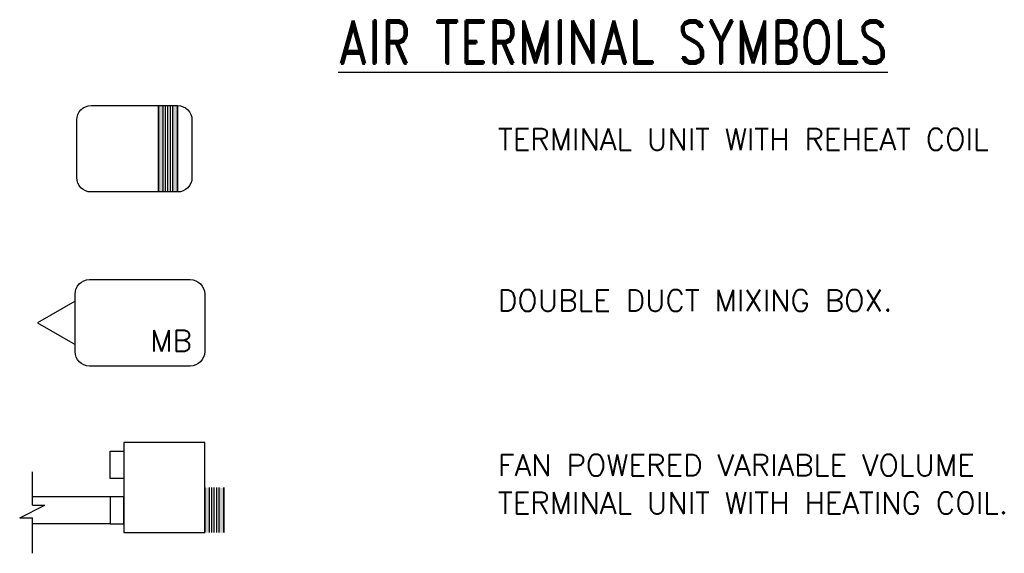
# Model space of a CAD drawing. Header units: inches. Extents: x 1.37 to 5.65, y -2.5 to -0.18.
import ezdxf
from ezdxf.enums import TextEntityAlignment as Align

# ---------------------------------------------------------------- set-up
doc = ezdxf.new("R2010")
doc.units = ezdxf.units.IN
doc.header["$MEASUREMENT"] = 0
for name, color, linetype in [('M-DETL-HEVY', 5, 'Continuous'), ('M-DETL-TEXT', 2, 'Continuous'), ('M-DETL-THIN', 2, 'Continuous')]:
    doc.layers.add(name, color=color, linetype=linetype)
doc.styles.add('ROMAND', font='romand.shx', dxfattribs={"width": 0.8})
doc.styles.add('Romans', font='romans.shx')

msp = doc.modelspace()

# ---------------------------------------------------------------- linework, layer by layer
at = {"layer": 'M-DETL-HEVY'}
for p, q in [((1.9766, -0.557), (1.9766, -0.932)), ((2.0599, -0.557), (2.0599, -0.932)), ((1.6224, -0.8382), (1.6224, -0.6507)), ((1.6151, -1.5939), (1.6151, -1.4064)), ((2.1776, -2.2149), (2.1776, -2.4102)), ((2.261, -2.2149), (2.261, -2.4102)), ((1.7678, -2.2547), (1.4297, -2.2547)), ((1.7678, -2.3726), (1.4297, -2.3726))]:
    msp.add_line(p, q, dxfattribs=at)
for points in [[(2.0599, -0.932), (1.6849, -0.932, -0.414214), (1.6224, -0.8695), (1.6224, -0.6195, -0.414214), (1.6849, -0.557), (2.0599, -0.557, -0.414214), (2.1224, -0.6195), (2.1224, -0.8695, -0.414214)], [(2.1151, -1.6876), (1.6776, -1.6876, -0.414214), (1.6151, -1.6251), (1.6151, -1.3751, -0.414214), (1.6776, -1.3126), (2.1151, -1.3126, -0.414214), (2.1776, -1.3751), (2.1776, -1.6251, -0.414214)]]:
    msp.add_lwpolyline(points, format="xyb", close=True, dxfattribs=at)
for points in [[(1.6151, -1.5939), (1.6151, -1.4064), (1.4527, -1.5001)], [(2.1776, -2.0196), (1.8261, -2.0196), (1.8261, -2.4102), (2.1776, -2.4102)], [(1.7678, -2.0572), (1.8261, -2.0572), (1.8261, -2.1751), (1.7678, -2.1751)], [(1.7678, -2.3726), (1.8261, -2.3726), (1.8261, -2.2547), (1.7678, -2.2547)]]:
    msp.add_lwpolyline(points, close=True, dxfattribs=at)
at = {"layer": 'M-DETL-THIN'}
for p, q in [((1.9766, -0.932), (1.9766, -0.557)), ((1.9974, -0.932), (1.9974, -0.557)), ((2.0079, -0.932), (2.0079, -0.557)), ((2.0183, -0.932), (2.0183, -0.557)), ((2.0287, -0.932), (2.0287, -0.557)), ((2.0391, -0.932), (2.0391, -0.557)), ((2.0599, -0.932), (2.0599, -0.557)), ((1.4297, -2.2916), (1.4297, -2.1463)), ((2.1776, -2.4102), (2.1776, -2.2149)), ((2.1985, -2.4102), (2.1985, -2.2149)), ((2.2089, -2.4102), (2.2089, -2.2149)), ((2.2193, -2.4102), (2.2193, -2.2149)), ((2.2297, -2.4102), (2.2297, -2.2149)), ((2.2401, -2.4102), (2.2401, -2.2149)), ((2.261, -2.4102), (2.261, -2.2149)), ((1.3748, -2.3463), (1.4845, -2.2916)), ((1.4297, -2.2916), (1.4845, -2.2916)), ((1.3748, -2.3463), (1.4297, -2.3463)), ((1.4297, -2.5005), (1.4297, -2.3463))]:
    msp.add_line(p, q, dxfattribs=at)
for points in [[(1.9766, -0.557), (1.9974, -0.557), (1.9766, -0.932), (1.9974, -0.932)], [(2.0391, -0.557), (2.0599, -0.557), (2.0391, -0.932), (2.0599, -0.932)], [(2.1776, -2.2149), (2.1985, -2.2149), (2.1776, -2.4102), (2.1985, -2.4102)], [(2.2401, -2.2149), (2.261, -2.2149), (2.2401, -2.4102), (2.261, -2.4102)]]:
    msp.add_solid(points, dxfattribs=at)

# ---------------------------------------------------------------- texts
at = {"layer": 'M-DETL-TEXT', "style": 'ROMAND', "width": 0.8}
msp.add_text('%%UAIR TERMINAL SYMBOLS', height=0.1875, dxfattribs=at).set_placement((3.9499, -0.375), align=Align.CENTER)
at = {"layer": 'M-DETL-TEXT', "style": 'Romans'}
for s, p in [('TERMINAL UNIT WITH REHEAT COIL', (3.4499, -0.75)), ('DOUBLE DUCT MIXING BOX.', (3.4499, -1.4501)), ('MB', (1.9415, -1.6251)), ('FAN POWERED VARIABLE VOLUME', (3.4499, -2.1649)), ('TERMINAL UNIT WITH HEATING COIL.', (3.4499, -2.3294))]:
    msp.add_text(s, height=0.09375, dxfattribs=at).set_placement(p)

doc.saveas('drawing.dxf')
